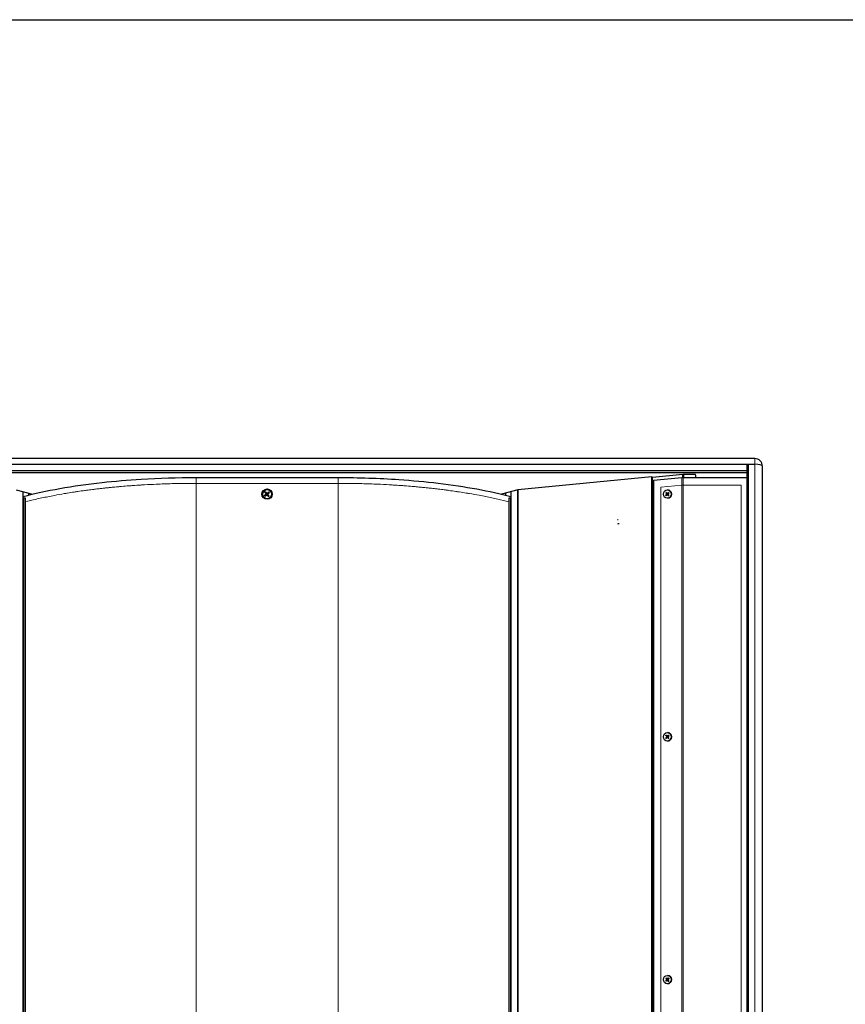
# Model space of a CAD drawing. Header units: millimetres. Extents: x 90 to 4365, y 90 to 3088.
# Tile 24 of 41: x 1478 to 2120, y 2295 to 3060. Entities that reach past the tile are written whole.
import ezdxf

# ---------------------------------------------------------------- set-up
doc = ezdxf.new("R2010")
doc.units = ezdxf.units.MM
doc.header["$LTSCALE"] = 15
doc.layers.add('Border (ISO)', color=7, linetype='Continuous', lineweight=25)
doc.layers.add('Visibile (ISO)', color=7, linetype='Continuous', lineweight=25)
doc.layers.add('Quota (ISO)', color=7, linetype='Continuous', lineweight=15, true_color=0x008000)
doc.layers.add('Visibile sottile (ISO)', color=9, linetype='Continuous', lineweight=18, true_color=0x808080)
doc.styles.add('Testo nota (ISO)', font='tahoma.ttf')
doc.dimstyles.new('Default (ISO)', dxfattribs={"dimscale": 15, "dimtxt": 2, "dimasz": 1.5, "dimexe": 2, "dimexo": 0.5, "dimgap": 0.5, "dimtad": 1, "dimtoh": 1, "dimrnd": 1e-08, "dimtxsty": 'Testo nota (ISO)', "dimblk": 'Filled-1', "dimcen": 0.09, "dimdle": 10, "dimclrd": 256, "dimclre": 256, "dimclrt": 256, "dimazin": 2, "dimtfac": 0.75, "dimtmove": 0, "dimatfit": 3, "dimfxl": 0, "dimtolj": 1, "dimtzin": 0, "dimlwd": -1, "dimlwe": -1, "dimarcsym": 0})

# ---------------------------------------------------------------- blocks, each defined once
blk = doc.blocks.new('Bordi Bordo di default')
at = {"layer": 'Border (ISO)', "flags": 128}
blk.add_lwpolyline([(6, 6), (6, 204), (291, 204), (291, 6), (6, 6)], dxfattribs=at)
blk = doc.blocks.new('Filled-1')
at = {"color": 0}
for p, q in [((0, 0), (-1, 0.333)), ((-1, 0.333), (-1, -0.333)), ((-1, 0), (0, 0)), ((-1, -0.333), (0, 0))]:
    blk.add_line(p, q, dxfattribs=at)
at = {"color": 0, "flags": 128}
blk.add_lwpolyline([(-1, -0.333), (0, 0), (-1, 0.333), (-1, -0.333)], dxfattribs=at)
at = {"color": 0}
blk.add_solid([(-1, -0.333), (0, 0), (-1, 0.333), (-1, -0.333)], dxfattribs=at)
blk = doc.blocks.new('*D15')
at = {"layer": 'Defpoints', "color": 0, "transparency": 16777216}
for p in [(2969.82, 2718.78), (1107.41, 2219.75), (3229.31, 2034.11), (2969.82, 1720.72)]:
    blk.add_point(p, dxfattribs=at)
at = {"layer": 'Quota (ISO)', "transparency": 16777216}
for p, q in [((2977.06, 2720.72), (3193.81, 2778.8)), ((2977.06, 1718.78), (3193.81, 1660.7))]:
    blk.add_line(p, q, dxfattribs=at)
blk.add_arc((1107.41, 2219.75), 2130, 345.60524, 14.39476, dxfattribs=at)
at = {"layer": 'Quota (ISO)', "transparency": 16777216, "xscale": 22.5, "yscale": 22.5, "zscale": 22.5}
for p, rotation in [((3164.83, 2771.03), 104.6973800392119), ((3164.83, 1668.46), 255.3026199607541)]:
    blk.add_blockref('Filled-1', p, dxfattribs=dict(at, rotation=rotation))
at = {"layer": 'Quota (ISO)', "transparency": 16777216, "insert": (3214.29, 2189.51), "char_height": 30, "attachment_point": 4, "rotation": 90, "style": 'Testo nota (ISO)'}
blk.add_mtext('\\A1;30°', dxfattribs=at)

msp = doc.modelspace()

# ---------------------------------------------------------------- linework, layer by layer
at = {"layer": 'Visibile (ISO)'}
for p, q in [((2049.195, 2718.983), (1291.195, 2718.983)), ((1297.195, 2714.536), (2043.195, 2714.536)), ((2043.195, 2709.325), (1297.195, 2709.325)), ((2043.195, 2709.325), (2043.195, 2714.536)), ((2043.195, 2714.536), (2049.195, 2714.536)), ((2043.195, 2714.268), (2044.195, 2714.536)), ((2043.195, 2708.066), (2043.195, 2709.325)), ((2044.195, 2714.536), (2044.195, 1724.96)), ((2044.195, 2714.536), (2049.195, 2714.536)), ((2055.195, 2712.983), (2055.195, 2712.929)), ((2055.195, 1726.567), (2055.195, 2712.929)), ((1297.195, 2708.066), (2043.195, 2708.066)), ((1615.005, 2704.244), (1725.385, 2704.244)), ((1969.129, 2704.81), (1865.195, 2694.673)), ((1969.813, 2704.306), (1969.129, 2704.81)), ((1969.129, 1734.686), (1969.129, 2704.81)), ((1993.305, 2706.597), (1969.813, 2704.306)), ((1969.813, 1735.19), (1969.813, 2704.306)), ((1970.538, 2702.083), (1992.455, 2704.22)), ((1970.538, 2702.083), (1970.538, 1737.413)), ((2003.195, 2706.597), (1993.305, 2706.597)), ((1993.305, 2704.244), (1993.305, 2706.597)), ((1993.481, 2704.244), (2043.195, 2704.244)), ((1994.195, 2704.244), (1994.195, 2706.597)), ((1994.195, 2704.244), (1994.195, 2706.597)), ((2003.195, 2706.181), (2003.195, 2706.597)), ((2003.195, 2706.181), (2003.195, 2704.244)), ((2043.195, 2708.066), (2043.195, 2708.057)), ((2043.195, 1731.439), (2043.195, 2708.057)), ((1475.195, 2694.673), (1487.882, 2691.274)), ((1865.195, 2694.673), (1852.508, 2691.274)), ((1865.195, 2694.673), (1865.195, 1744.822)), ((1865.195, 1744.822), (1865.195, 2694.673)), ((1981.326, 2694.598), (1981.374, 2694.598)), ((1480.732, 1746.306), (1480.732, 2693.19)), ((1480.732, 2688.248), (1481.085, 2688.248)), ((1482.366, 2688.248), (1481.085, 2688.248)), ((1482.366, 1751.248), (1482.366, 2688.248)), ((1484.974, 2690.563), (1484.974, 2692.053)), ((1669.005, 2690.678), (1668.474, 2690.385)), ((1668.664, 2692.592), (1669.138, 2692.212)), ((1668.951, 2689.818), (1669.331, 2690.291)), ((1669.525, 2692.538), (1669.232, 2693.069)), ((1670.865, 2690.158), (1671.158, 2689.627)), ((1671.438, 2692.878), (1671.059, 2692.405)), ((1671.725, 2690.104), (1671.252, 2690.484)), ((1671.384, 2692.018), (1671.916, 2692.311)), ((1855.415, 2692.053), (1855.415, 2690.563)), ((1859.304, 2688.248), (1858.024, 2688.248)), ((1858.024, 2688.248), (1858.024, 1751.248)), ((1859.304, 2688.248), (1859.658, 2688.248)), ((1859.658, 2693.19), (1859.658, 1746.306)), ((1980.024, 2690.584), (1980.841, 2691.253)), ((1980.133, 2692.292), (1980.857, 2691.512)), ((1980.439, 2690.079), (1981.172, 2690.849)), ((1980.608, 2692.733), (1981.236, 2691.864)), ((1981.278, 2690.899), (1981.449, 2690.908)), ((1981.326, 2688.098), (1981.374, 2688.098)), ((1981.358, 2691.797), (1981.528, 2691.788)), ((1982.044, 2689.963), (1981.415, 2690.832)), ((1982.213, 2692.617), (1981.48, 2691.847)), ((1982.518, 2690.404), (1981.794, 2691.184)), ((1982.627, 2692.112), (1981.811, 2691.443)), ((1980.024, 2501.944), (1980.841, 2502.613)), ((1980.133, 2503.652), (1980.857, 2502.872)), ((1980.439, 2501.439), (1981.172, 2502.209)), ((1980.608, 2504.093), (1981.236, 2503.224)), ((1981.278, 2502.259), (1981.449, 2502.268)), ((1981.326, 2505.958), (1981.374, 2505.958)), ((1981.358, 2503.157), (1981.528, 2503.148)), ((1982.044, 2501.323), (1981.415, 2502.192)), ((1982.213, 2503.977), (1981.48, 2503.207)), ((1982.518, 2501.764), (1981.794, 2502.544)), ((1982.627, 2503.472), (1981.811, 2502.803)), ((1981.326, 2499.458), (1981.374, 2499.458)), ((1980.024, 2313.304), (1980.841, 2313.973)), ((1980.133, 2315.012), (1980.857, 2314.232)), ((1980.439, 2312.799), (1981.172, 2313.569)), ((1980.608, 2315.453), (1981.236, 2314.584)), ((1981.278, 2313.619), (1981.449, 2313.628)), ((1981.326, 2317.318), (1981.374, 2317.318)), ((1981.326, 2310.818), (1981.374, 2310.818)), ((1981.358, 2314.517), (1981.528, 2314.508)), ((1982.044, 2312.683), (1981.415, 2313.552)), ((1982.213, 2315.337), (1981.48, 2314.567)), ((1982.518, 2313.124), (1981.794, 2313.904)), ((1982.627, 2314.832), (1981.811, 2314.163))]:
    msp.add_line(p, q, dxfattribs=at)
msp.add_circle((1670.195, 2691.348), 4, dxfattribs=at)
for centre, radius, start, end in [((2049.195, 2712.983), 6, 0, 90), ((1670.195, 2691.348), 1.365, 209.394552, 230.735582), ((1670.195, 2691.348), 1.365, 119.394552, 140.735582), ((1670.195, 2691.348), 1.365, 299.394552, 320.735582), ((1670.195, 2691.348), 1.365, 29.394552, 50.735582)]:
    msp.add_arc(centre, radius, start, end, dxfattribs=at)
for centre, major_axis, ratio, start_param, end_param in [((2049.195, 2712.983), (6, 0), 0.258819, 0, 1.5707963), ((2049.195, 2712.929), (6, 0), 0.2679492, 0, 1.5707963), ((1981.374, 2691.348), (0, 3.25), 0.9396926, 3.1415927, 6.2831853), ((1670.317, 2691.197), (-5.052, -4.086), 0.0871557, 4.8162143, 5.0495397), ((1670.341, 2691.475), (4.276, -4.891), 0.0871557, 4.3752382, 4.6085636), ((1670.067, 2691.494), (4.891, 4.276), 0.0871557, 4.3752382, 4.6085636), ((1670.044, 2691.226), (-4.086, 5.052), 0.0871557, 4.8162143, 5.0495397), ((1670.345, 2691.47), (4.086, -5.052), 0.0871557, 4.8162143, 5.0495397), ((1670.322, 2691.202), (-4.891, -4.276), 0.0871557, 4.3752382, 4.6085636), ((1670.049, 2691.22), (-4.276, 4.891), 0.0871557, 4.3752382, 4.6085636), ((1670.073, 2691.499), (5.052, 4.086), 0.0871557, 4.8162143, 5.0495397), ((1980.741, 2691.39), (0, 0.174), 0.9396926, 3.7977836, 5.4916388), ((1981.286, 2690.726), (0, 0.174), 0.9396926, 5.3685799, 7.0624352), ((1981.365, 2691.97), (0, -0.174), 0.9396926, 5.3685799, 7.0624352), ((1981.91, 2691.306), (0, -0.174), 0.9396926, 3.7977836, 5.4916388), ((1943.53, 2670.81), (2, 0), 0.258819, 1.7718183, 2.090487), ((1943.53, 2667.816), (1.4, 0), 0.258819, 1.3864237, 2.4758816), ((1980.741, 2502.75), (0, 0.174), 0.9396926, 3.7977836, 5.4916388), ((1981.286, 2502.086), (0, 0.174), 0.9396926, 5.3685799, 7.0624352), ((1981.365, 2503.33), (0, -0.174), 0.9396926, 5.3685799, 7.0624352), ((1981.374, 2502.708), (0, 3.25), 0.9396926, 3.1415927, 6.2831853), ((1981.91, 2502.666), (0, -0.174), 0.9396926, 3.7977836, 5.4916388), ((1980.741, 2314.11), (0, 0.174), 0.9396926, 3.7977836, 5.4916388), ((1981.286, 2313.446), (0, 0.174), 0.9396926, 5.3685799, 7.0624352), ((1981.365, 2314.69), (0, -0.174), 0.9396926, 5.3685799, 7.0624352), ((1981.374, 2314.068), (0, 3.25), 0.9396926, 3.1415927, 6.2831853), ((1981.91, 2314.026), (0, -0.174), 0.9396926, 3.7977836, 5.4916388)]:
    msp.add_ellipse(centre, major_axis=major_axis, ratio=ratio, start_param=start_param, end_param=end_param, dxfattribs=at)
for centre in [(1981.326, 2691.348), (1981.326, 2502.708), (1981.326, 2314.068)]:
    msp.add_ellipse(centre, major_axis=(0, 3.25), ratio=0.9396926, dxfattribs=at)
for points, knots in [([(1480.732, 2689.471), (1498.177, 2694.104), (1518.977, 2697.821), (1542.012, 2700.369), (1551.836, 2701.455), (1561.976, 2702.319), (1572.319, 2702.953), (1586.265, 2703.808), (1600.584, 2704.244), (1615.005, 2704.244)], [0.0110533, 0.0110533, 0.0110533, 0.0110533, 7.5058177, 7.5058177, 7.5058177, 10.7020261, 10.7020261, 10.7020261, 15.0116354, 15.0116354, 15.0116354, 15.0116354]), ([(1725.385, 2704.244), (1741.361, 2704.244), (1757.212, 2703.709), (1772.57, 2702.662), (1783.043, 2701.948), (1793.311, 2700.994), (1803.181, 2699.816), (1824.309, 2697.296), (1843.433, 2693.779), (1859.658, 2689.471)], [0, 0, 0, 0, 4.7718341, 4.7718341, 4.7718341, 8.0258381, 8.0258381, 8.0258381, 14.9921268, 14.9921268, 14.9921268, 14.9921268]), ([(1668.309, 2690.261), (1668.323, 2690.273), (1668.339, 2690.286), (1668.369, 2690.31), (1668.388, 2690.326), (1668.419, 2690.349), (1668.436, 2690.36), (1668.457, 2690.375), (1668.467, 2690.381), (1668.474, 2690.385)], [0.019494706, 0.019494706, 0.019494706, 0.019494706, 0.024884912, 0.024884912, 0.031128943, 0.031128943, 0.037298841, 0.037298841, 0.042291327, 0.042291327, 0.042291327, 0.042291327]), ([(1668.664, 2692.592), (1668.658, 2692.597), (1668.65, 2692.604), (1668.631, 2692.622), (1668.616, 2692.637), (1668.59, 2692.665), (1668.574, 2692.683), (1668.548, 2692.712), (1668.535, 2692.728), (1668.524, 2692.742)], [0.056834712, 0.056834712, 0.056834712, 0.056834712, 0.061827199, 0.061827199, 0.067997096, 0.067997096, 0.074241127, 0.074241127, 0.079631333, 0.079631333, 0.079631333, 0.079631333]), ([(1668.951, 2689.818), (1668.946, 2689.812), (1668.939, 2689.803), (1668.92, 2689.784), (1668.906, 2689.77), (1668.878, 2689.743), (1668.86, 2689.727), (1668.83, 2689.702), (1668.815, 2689.688), (1668.801, 2689.677)], [0.056834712, 0.056834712, 0.056834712, 0.056834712, 0.061827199, 0.061827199, 0.067997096, 0.067997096, 0.074241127, 0.074241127, 0.079631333, 0.079631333, 0.079631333, 0.079631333]), ([(1669.108, 2693.233), (1669.12, 2693.22), (1669.133, 2693.204), (1669.157, 2693.174), (1669.172, 2693.154), (1669.195, 2693.124), (1669.207, 2693.107), (1669.222, 2693.085), (1669.228, 2693.076), (1669.232, 2693.069)], [0.019494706, 0.019494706, 0.019494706, 0.019494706, 0.024884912, 0.024884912, 0.031128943, 0.031128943, 0.037298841, 0.037298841, 0.042291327, 0.042291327, 0.042291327, 0.042291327]), ([(1669.473, 2691.612), (1669.496, 2691.585), (1669.515, 2691.553), (1669.538, 2691.482), (1669.543, 2691.445), (1669.538, 2691.375), (1669.529, 2691.338), (1669.496, 2691.272), (1669.473, 2691.242), (1669.444, 2691.216), (1669.442, 2691.214), (1669.439, 2691.212)], [0, 0, 0, 0, 0.010484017, 0.010484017, 0.020968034, 0.020968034, 0.031445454, 0.031445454, 0.041922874, 0.041922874, 0.042989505, 0.042989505, 0.042989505, 0.042989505]), ([(1669.604, 2691.726), (1669.638, 2691.69), (1669.666, 2691.648), (1669.7, 2691.574), (1669.712, 2691.539), (1669.726, 2691.464), (1669.728, 2691.425), (1669.721, 2691.352), (1669.713, 2691.314), (1669.687, 2691.243), (1669.669, 2691.21), (1669.623, 2691.143), (1669.587, 2691.106), (1669.548, 2691.077)], [0.19663868, 0.19663868, 0.19663868, 0.19663868, 0.212003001, 0.212003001, 0.222939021, 0.222939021, 0.23387504, 0.23387504, 0.24481106, 0.24481106, 0.255747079, 0.255747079, 0.2711114, 0.2711114, 0.2711114, 0.2711114]), ([(1669.817, 2690.757), (1669.852, 2690.791), (1669.895, 2690.82), (1669.968, 2690.854), (1670.004, 2690.865), (1670.079, 2690.879), (1670.118, 2690.881), (1670.19, 2690.875), (1670.229, 2690.866), (1670.3, 2690.84), (1670.333, 2690.822), (1670.4, 2690.776), (1670.436, 2690.741), (1670.466, 2690.701)], [0.19663868, 0.19663868, 0.19663868, 0.19663868, 0.212003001, 0.212003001, 0.222939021, 0.222939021, 0.23387504, 0.23387504, 0.24481106, 0.24481106, 0.255747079, 0.255747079, 0.2711114, 0.2711114, 0.2711114, 0.2711114]), ([(1670.573, 2691.939), (1670.537, 2691.905), (1670.495, 2691.876), (1670.421, 2691.842), (1670.385, 2691.83), (1670.311, 2691.817), (1670.272, 2691.815), (1670.199, 2691.821), (1670.161, 2691.83), (1670.089, 2691.856), (1670.056, 2691.874), (1669.99, 2691.92), (1669.953, 2691.955), (1669.924, 2691.995)], [0.19663868, 0.19663868, 0.19663868, 0.19663868, 0.212003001, 0.212003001, 0.222939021, 0.222939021, 0.23387504, 0.23387504, 0.24481106, 0.24481106, 0.255747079, 0.255747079, 0.2711114, 0.2711114, 0.2711114, 0.2711114]), ([(1669.931, 2690.627), (1669.957, 2690.649), (1669.99, 2690.668), (1670.06, 2690.692), (1670.098, 2690.696), (1670.168, 2690.691), (1670.204, 2690.682), (1670.271, 2690.649), (1670.301, 2690.626), (1670.326, 2690.598), (1670.329, 2690.595), (1670.331, 2690.592)], [0, 0, 0, 0, 0.010484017, 0.010484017, 0.020968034, 0.020968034, 0.031445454, 0.031445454, 0.041922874, 0.041922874, 0.042989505, 0.042989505, 0.042989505, 0.042989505]), ([(1670.458, 2692.069), (1670.432, 2692.047), (1670.399, 2692.028), (1670.329, 2692.004), (1670.291, 2692), (1670.222, 2692.005), (1670.185, 2692.014), (1670.118, 2692.047), (1670.089, 2692.07), (1670.063, 2692.098), (1670.061, 2692.101), (1670.059, 2692.104)], [0, 0, 0, 0, 0.010484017, 0.010484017, 0.020968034, 0.020968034, 0.031445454, 0.031445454, 0.041922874, 0.041922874, 0.042989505, 0.042989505, 0.042989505, 0.042989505]), ([(1670.786, 2690.97), (1670.752, 2691.006), (1670.723, 2691.048), (1670.689, 2691.122), (1670.677, 2691.157), (1670.664, 2691.232), (1670.662, 2691.271), (1670.668, 2691.344), (1670.676, 2691.382), (1670.703, 2691.453), (1670.721, 2691.486), (1670.767, 2691.553), (1670.802, 2691.59), (1670.842, 2691.619)], [0.19663868, 0.19663868, 0.19663868, 0.19663868, 0.212003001, 0.212003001, 0.222939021, 0.222939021, 0.23387504, 0.23387504, 0.24481106, 0.24481106, 0.255747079, 0.255747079, 0.2711114, 0.2711114, 0.2711114, 0.2711114]), ([(1670.916, 2691.084), (1670.893, 2691.111), (1670.874, 2691.143), (1670.851, 2691.214), (1670.847, 2691.251), (1670.851, 2691.321), (1670.861, 2691.358), (1670.893, 2691.424), (1670.917, 2691.454), (1670.945, 2691.48), (1670.948, 2691.482), (1670.951, 2691.484)], [0, 0, 0, 0, 0.010484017, 0.010484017, 0.020968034, 0.020968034, 0.031445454, 0.031445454, 0.041922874, 0.041922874, 0.042989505, 0.042989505, 0.042989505, 0.042989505]), ([(1671.281, 2689.463), (1671.27, 2689.476), (1671.257, 2689.492), (1671.232, 2689.522), (1671.217, 2689.541), (1671.194, 2689.572), (1671.182, 2689.589), (1671.167, 2689.611), (1671.161, 2689.62), (1671.158, 2689.627)], [0.019494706, 0.019494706, 0.019494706, 0.019494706, 0.024884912, 0.024884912, 0.031128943, 0.031128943, 0.037298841, 0.037298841, 0.042291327, 0.042291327, 0.042291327, 0.042291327]), ([(1671.438, 2692.878), (1671.443, 2692.884), (1671.451, 2692.893), (1671.469, 2692.912), (1671.484, 2692.926), (1671.512, 2692.952), (1671.53, 2692.969), (1671.559, 2692.994), (1671.575, 2693.008), (1671.588, 2693.019)], [0.056834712, 0.056834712, 0.056834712, 0.056834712, 0.061827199, 0.061827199, 0.067997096, 0.067997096, 0.074241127, 0.074241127, 0.079631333, 0.079631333, 0.079631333, 0.079631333]), ([(1671.725, 2690.104), (1671.731, 2690.099), (1671.74, 2690.092), (1671.759, 2690.074), (1671.773, 2690.059), (1671.799, 2690.031), (1671.816, 2690.013), (1671.841, 2689.984), (1671.855, 2689.968), (1671.866, 2689.954)], [0.056834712, 0.056834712, 0.056834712, 0.056834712, 0.061827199, 0.061827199, 0.067997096, 0.067997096, 0.074241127, 0.074241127, 0.079631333, 0.079631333, 0.079631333, 0.079631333]), ([(1672.08, 2692.435), (1672.067, 2692.423), (1672.051, 2692.41), (1672.02, 2692.385), (1672.001, 2692.37), (1671.971, 2692.347), (1671.954, 2692.335), (1671.932, 2692.321), (1671.922, 2692.315), (1671.916, 2692.311)], [0.019494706, 0.019494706, 0.019494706, 0.019494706, 0.024884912, 0.024884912, 0.031128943, 0.031128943, 0.037298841, 0.037298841, 0.042291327, 0.042291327, 0.042291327, 0.042291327]), ([(1980.024, 2690.584), (1980.037, 2690.594), (1980.053, 2690.606), (1980.08, 2690.624), (1980.096, 2690.634), (1980.119, 2690.647), (1980.13, 2690.652), (1980.139, 2690.656)], [0.019671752, 0.019671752, 0.019671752, 0.019671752, 0.024635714, 0.024635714, 0.029566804, 0.029566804, 0.033541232, 0.033541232, 0.033541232, 0.033541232]), ([(1980.238, 2692.208), (1980.229, 2692.212), (1980.219, 2692.219), (1980.198, 2692.233), (1980.183, 2692.245), (1980.158, 2692.266), (1980.144, 2692.28), (1980.133, 2692.292)], [0.045109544, 0.045109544, 0.045109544, 0.045109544, 0.049083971, 0.049083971, 0.054015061, 0.054015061, 0.058979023, 0.058979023, 0.058979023, 0.058979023]), ([(1982.044, 2689.963), (1982.034, 2689.976), (1982.025, 2689.992), (1982.012, 2690.016), (1982.006, 2690.029), (1982.001, 2690.046), (1982.001, 2690.053), (1982.001, 2690.059)], [0.019671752, 0.019671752, 0.019671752, 0.019671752, 0.024635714, 0.024635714, 0.029566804, 0.029566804, 0.033541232, 0.033541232, 0.033541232, 0.033541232]), ([(1982.159, 2692.532), (1982.159, 2692.537), (1982.16, 2692.543), (1982.167, 2692.558), (1982.174, 2692.57), (1982.19, 2692.592), (1982.202, 2692.605), (1982.213, 2692.617)], [0.045109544, 0.045109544, 0.045109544, 0.045109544, 0.049083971, 0.049083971, 0.054015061, 0.054015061, 0.058979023, 0.058979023, 0.058979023, 0.058979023]), ([(1980.024, 2501.944), (1980.037, 2501.954), (1980.053, 2501.966), (1980.08, 2501.984), (1980.096, 2501.994), (1980.119, 2502.007), (1980.13, 2502.012), (1980.139, 2502.016)], [0.019671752, 0.019671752, 0.019671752, 0.019671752, 0.024635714, 0.024635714, 0.029566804, 0.029566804, 0.033541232, 0.033541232, 0.033541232, 0.033541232]), ([(1980.238, 2503.568), (1980.229, 2503.572), (1980.219, 2503.579), (1980.198, 2503.593), (1980.183, 2503.605), (1980.158, 2503.626), (1980.144, 2503.64), (1980.133, 2503.652)], [0.045109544, 0.045109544, 0.045109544, 0.045109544, 0.049083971, 0.049083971, 0.054015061, 0.054015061, 0.058979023, 0.058979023, 0.058979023, 0.058979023]), ([(1982.159, 2503.892), (1982.159, 2503.897), (1982.16, 2503.903), (1982.167, 2503.918), (1982.174, 2503.93), (1982.19, 2503.952), (1982.202, 2503.965), (1982.213, 2503.977)], [0.045109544, 0.045109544, 0.045109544, 0.045109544, 0.049083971, 0.049083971, 0.054015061, 0.054015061, 0.058979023, 0.058979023, 0.058979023, 0.058979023]), ([(1982.044, 2501.323), (1982.034, 2501.336), (1982.025, 2501.352), (1982.012, 2501.376), (1982.006, 2501.389), (1982.001, 2501.406), (1982.001, 2501.413), (1982.001, 2501.419)], [0.019671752, 0.019671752, 0.019671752, 0.019671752, 0.024635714, 0.024635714, 0.029566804, 0.029566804, 0.033541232, 0.033541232, 0.033541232, 0.033541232]), ([(1980.024, 2313.304), (1980.037, 2313.314), (1980.053, 2313.326), (1980.08, 2313.344), (1980.096, 2313.354), (1980.119, 2313.367), (1980.13, 2313.372), (1980.139, 2313.376)], [0.019671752, 0.019671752, 0.019671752, 0.019671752, 0.024635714, 0.024635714, 0.029566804, 0.029566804, 0.033541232, 0.033541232, 0.033541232, 0.033541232]), ([(1980.238, 2314.928), (1980.229, 2314.932), (1980.219, 2314.939), (1980.198, 2314.953), (1980.183, 2314.965), (1980.158, 2314.986), (1980.144, 2315), (1980.133, 2315.012)], [0.045109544, 0.045109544, 0.045109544, 0.045109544, 0.049083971, 0.049083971, 0.054015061, 0.054015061, 0.058979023, 0.058979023, 0.058979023, 0.058979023]), ([(1982.044, 2312.683), (1982.034, 2312.696), (1982.025, 2312.712), (1982.012, 2312.736), (1982.006, 2312.749), (1982.001, 2312.766), (1982.001, 2312.773), (1982.001, 2312.779)], [0.019671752, 0.019671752, 0.019671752, 0.019671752, 0.024635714, 0.024635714, 0.029566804, 0.029566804, 0.033541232, 0.033541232, 0.033541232, 0.033541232]), ([(1982.159, 2315.252), (1982.159, 2315.257), (1982.16, 2315.263), (1982.167, 2315.278), (1982.174, 2315.29), (1982.19, 2315.312), (1982.202, 2315.325), (1982.213, 2315.337)], [0.045109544, 0.045109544, 0.045109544, 0.045109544, 0.049083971, 0.049083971, 0.054015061, 0.054015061, 0.058979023, 0.058979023, 0.058979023, 0.058979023])]:
    msp.add_open_spline(points, degree=3, knots=knots, dxfattribs=at)
msp.add_open_spline([(1992.455, 2704.22), (1992.783, 2704.236), (1993.132, 2704.244), (1993.481, 2704.244)], degree=3, dxfattribs=at)
for points, weights in [([(1669.548, 2691.077), (1669.364, 2690.942), (1669.005, 2690.678)], [1.77428976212, 1.41024697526, 1]), ([(1669.138, 2692.212), (1669.446, 2691.89), (1669.604, 2691.726)], [1, 1.41024697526, 1.77428976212]), ([(1669.331, 2690.291), (1669.652, 2690.6), (1669.817, 2690.757)], [1, 1.41024697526, 1.77428976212]), ([(1669.924, 2691.995), (1669.789, 2692.178), (1669.525, 2692.538)], [1.77428976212, 1.41024697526, 1]), ([(1670.466, 2690.701), (1670.601, 2690.518), (1670.865, 2690.158)], [1.77428976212, 1.41024697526, 1]), ([(1671.059, 2692.405), (1670.737, 2692.096), (1670.573, 2691.939)], [1, 1.41024697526, 1.77428976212]), ([(1671.252, 2690.484), (1670.943, 2690.806), (1670.786, 2690.97)], [1, 1.41024697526, 1.77428976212]), ([(1670.842, 2691.619), (1671.025, 2691.754), (1671.384, 2692.018)], [1.77428976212, 1.41024697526, 1]), ([(1980.449, 2690.781), (1980.307, 2690.723), (1980.139, 2690.656)], [1.01272392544, 1.01090375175, 1.00269803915]), ([(1980.238, 2692.208), (1980.396, 2692.128), (1980.531, 2692.06)], [1.00269803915, 1.01090375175, 1.01272392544]), ([(1982.03, 2690.233), (1982.017, 2690.153), (1982.001, 2690.059)], [1.01272392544, 1.01090375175, 1.00269803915]), ([(1982.159, 2692.532), (1982.163, 2692.448), (1982.166, 2692.376)], [1.00269803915, 1.01090375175, 1.01272392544]), ([(1980.449, 2502.141), (1980.307, 2502.083), (1980.139, 2502.016)], [1.01272392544, 1.01090375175, 1.00269803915]), ([(1980.238, 2503.568), (1980.396, 2503.488), (1980.531, 2503.42)], [1.00269803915, 1.01090375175, 1.01272392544]), ([(1982.159, 2503.892), (1982.163, 2503.808), (1982.166, 2503.736)], [1.00269803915, 1.01090375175, 1.01272392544]), ([(1982.03, 2501.593), (1982.017, 2501.513), (1982.001, 2501.419)], [1.01272392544, 1.01090375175, 1.00269803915]), ([(1980.449, 2313.501), (1980.307, 2313.443), (1980.139, 2313.376)], [1.01272392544, 1.01090375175, 1.00269803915]), ([(1980.238, 2314.928), (1980.396, 2314.848), (1980.531, 2314.78)], [1.00269803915, 1.01090375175, 1.01272392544]), ([(1982.03, 2312.953), (1982.017, 2312.873), (1982.001, 2312.779)], [1.01272392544, 1.01090375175, 1.00269803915]), ([(1982.159, 2315.252), (1982.163, 2315.168), (1982.166, 2315.096)], [1.00269803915, 1.01090375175, 1.01272392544])]:
    msp.add_rational_spline(points, weights, degree=2, dxfattribs=at)
at = {"layer": 'Visibile sottile (ISO)'}
for p, q in [((2049.195, 2718.983), (2049.195, 2714.536)), ((2049.195, 1724.96), (2049.195, 2714.536)), ((1615.005, 2704.244), (1615.005, 2699.709)), ((1725.385, 2704.244), (1725.385, 2699.709)), ((1992.455, 2704.22), (1992.455, 2698.195)), ((1993.481, 2704.244), (1993.481, 2698.244)), ((1725.385, 2699.709), (1615.005, 2699.709)), ((1615.005, 2699.709), (1615.005, 1741.23)), ((1725.385, 2699.709), (1725.385, 1741.23)), ((1976.176, 2696.607), (1992.455, 2698.195)), ((1976.176, 1742.888), (1976.176, 2696.607)), ((1992.455, 2698.195), (1992.455, 1741.301)), ((1993.481, 2698.244), (2038.695, 2698.244)), ((1993.481, 2698.244), (1993.481, 1741.251)), ((2038.695, 2698.244), (2038.695, 1741.251)), ((1481.085, 2688.248), (1481.085, 1751.248)), ((1669.439, 2691.212), (1669.548, 2691.077)), ((1669.473, 2691.612), (1669.604, 2691.726)), ((1669.931, 2690.627), (1669.817, 2690.757)), ((1670.059, 2692.104), (1669.924, 2691.995)), ((1670.331, 2690.592), (1670.466, 2690.701)), ((1670.458, 2692.069), (1670.573, 2691.939)), ((1670.916, 2691.084), (1670.786, 2690.97)), ((1670.951, 2691.484), (1670.842, 2691.619)), ((1859.304, 1751.248), (1859.304, 2688.248)), ((1980.841, 2691.253), (1981.017, 2691.246)), ((1980.857, 2691.512), (1981.034, 2691.518)), ((1981.415, 2690.832), (1981.593, 2690.837)), ((1981.48, 2691.847), (1981.657, 2691.84)), ((1980.841, 2502.613), (1981.017, 2502.606)), ((1980.857, 2502.872), (1981.034, 2502.878)), ((1981.415, 2502.192), (1981.593, 2502.197)), ((1981.48, 2503.207), (1981.657, 2503.2)), ((1980.841, 2313.973), (1981.017, 2313.966)), ((1980.857, 2314.232), (1981.034, 2314.238)), ((1981.415, 2313.552), (1981.593, 2313.557)), ((1981.48, 2314.567), (1981.657, 2314.56))]:
    msp.add_line(p, q, dxfattribs=at)
for radius in [3.961, 3.327]:
    msp.add_circle((1670.195, 2691.348), radius, dxfattribs=at)
for radius, start, end in [(2.176, 209.959175, 230.170959), (1.972, 209.230209, 230.899925), (2.176, 119.959175, 140.170959), (1.972, 119.230209, 140.899925), (1.972, 299.230209, 320.899925), (2.176, 299.959175, 320.170959), (1.972, 29.230209, 50.899925), (2.176, 29.959175, 50.170959)]:
    msp.add_arc((1670.195, 2691.348), radius, start, end, dxfattribs=at)
for centre, major_axis, start_param, end_param in [((1981.326, 2691.348), (0, -1.582), 5.2166387, 5.64358), ((1981.326, 2691.348), (0, -1.582), 3.6458424, 4.0727837), ((1981.351, 2691.348), (0, 1.464), 2.0635585, 2.5014221), ((1981.351, 2691.348), (0, 1.464), 0.5064622, 0.9426787), ((1981.351, 2691.348), (0, -1.464), 0.4927621, 0.9304659), ((1981.326, 2691.348), (0, 1.582), 3.6458424, 4.0727837), ((1981.351, 2691.348), (0, -1.464), 2.0739075, 2.513475), ((1981.326, 2691.348), (0, 1.582), 5.2166387, 5.64358), ((1981.326, 2502.708), (0, -1.582), 3.6458424, 4.0727837), ((1981.351, 2502.708), (0, 1.464), 2.0635585, 2.5014221), ((1981.351, 2502.708), (0, 1.464), 0.5064622, 0.9426787), ((1981.351, 2502.708), (0, -1.464), 2.0739075, 2.513475), ((1981.326, 2502.708), (0, 1.582), 5.2166387, 5.64358), ((1981.326, 2502.708), (0, -1.582), 5.2166387, 5.64358), ((1981.351, 2502.708), (0, -1.464), 0.4927621, 0.9304659), ((1981.326, 2502.708), (0, 1.582), 3.6458424, 4.0727837), ((1981.326, 2314.068), (0, -1.582), 5.2166387, 5.64358), ((1981.326, 2314.068), (0, -1.582), 3.6458424, 4.0727837), ((1981.351, 2314.068), (0, 1.464), 2.0635585, 2.5014221), ((1981.351, 2314.068), (0, 1.464), 0.5064622, 0.9426787), ((1981.351, 2314.068), (0, -1.464), 0.4927621, 0.9304659), ((1981.326, 2314.068), (0, 1.582), 3.6458424, 4.0727837), ((1981.351, 2314.068), (0, -1.464), 2.0739075, 2.513475), ((1981.326, 2314.068), (0, 1.582), 5.2166387, 5.64358)]:
    msp.add_ellipse(centre, major_axis=major_axis, ratio=0.9396926, start_param=start_param, end_param=end_param, dxfattribs=at)
for points, knots in [([(1615.005, 2699.709), (1610.853, 2699.709), (1606.71, 2699.673), (1602.582, 2699.6), (1598.453, 2699.528), (1594.34, 2699.42), (1590.248, 2699.276), (1588.202, 2699.204), (1586.161, 2699.123), (1584.126, 2699.033), (1581.074, 2698.899), (1578.036, 2698.745), (1575.015, 2698.571), (1574.007, 2698.513), (1573.002, 2698.452), (1571.998, 2698.39), (1569.991, 2698.265), (1567.992, 2698.132), (1566.001, 2697.99), (1565.006, 2697.919), (1564.013, 2697.845), (1563.021, 2697.77), (1561.039, 2697.619), (1559.066, 2697.46), (1557.102, 2697.292), (1556.12, 2697.208), (1555.141, 2697.121), (1554.164, 2697.033), (1552.699, 2696.901), (1551.239, 2696.763), (1549.785, 2696.621), (1549.3, 2696.574), (1548.816, 2696.526), (1548.333, 2696.478), (1547.367, 2696.381), (1546.403, 2696.282), (1545.442, 2696.181), (1544.961, 2696.13), (1544.482, 2696.079), (1544.003, 2696.027), (1543.284, 2695.95), (1542.567, 2695.871), (1541.852, 2695.791), (1541.613, 2695.765), (1541.375, 2695.738), (1541.137, 2695.711), (1540.662, 2695.658), (1540.187, 2695.603), (1539.713, 2695.549), (1539.476, 2695.521), (1539.24, 2695.494), (1539.003, 2695.466), (1538.294, 2695.384), (1537.587, 2695.3), (1536.882, 2695.215), (1536.412, 2695.158), (1535.943, 2695.101), (1535.475, 2695.043), (1534.072, 2694.87), (1532.677, 2694.693), (1531.291, 2694.511), (1530.368, 2694.39), (1529.448, 2694.267), (1528.533, 2694.142), (1526.702, 2693.891), (1524.888, 2693.633), (1523.091, 2693.368), (1522.193, 2693.235), (1521.299, 2693.101), (1520.409, 2692.964), (1518.63, 2692.691), (1516.869, 2692.411), (1515.126, 2692.123), (1514.255, 2691.979), (1513.388, 2691.833), (1512.526, 2691.686), (1509.939, 2691.243), (1507.394, 2690.784), (1504.895, 2690.309), (1503.228, 2689.992), (1501.58, 2689.668), (1499.954, 2689.337), (1496.699, 2688.676), (1493.527, 2687.986), (1490.441, 2687.271), (1487.678, 2686.63), (1484.986, 2685.968), (1482.366, 2685.286)], [0, 0, 0, 0, 1.2400482, 1.2400482, 1.2400482, 2.4801936, 2.4801936, 2.4801936, 3.1002991, 3.1002991, 3.1002991, 4.0304937, 4.0304937, 4.0304937, 4.3405673, 4.3405673, 4.3405673, 4.9607264, 4.9607264, 4.9607264, 5.2708114, 5.2708114, 5.2708114, 5.8909908, 5.8909908, 5.8909908, 6.2010846, 6.2010846, 6.2010846, 6.6662305, 6.6662305, 6.6662305, 6.8212795, 6.8212795, 6.8212795, 7.1313773, 7.1313773, 7.1313773, 7.2864225, 7.2864225, 7.2864225, 7.519004, 7.519004, 7.519004, 7.5965224, 7.5965224, 7.5965224, 7.7515644, 7.7515644, 7.7515644, 7.829087, 7.829087, 7.829087, 8.0616617, 8.0616617, 8.0616617, 8.2167168, 8.2167168, 8.2167168, 8.6819093, 8.6819093, 8.6819093, 8.9920611, 8.9920611, 8.9920611, 9.612425, 9.612425, 9.612425, 9.9226386, 9.9226386, 9.9226386, 10.5431331, 10.5431331, 10.5431331, 10.8534155, 10.8534155, 10.8534155, 11.7844118, 11.7844118, 11.7844118, 12.4052075, 12.4052075, 12.4052075, 13.647138, 13.647138, 13.647138, 14.7588561, 14.7588561, 14.7588561, 14.7588561]), ([(1858.024, 2685.286), (1855.262, 2686.005), (1852.419, 2686.702), (1849.5, 2687.375), (1846.419, 2688.085), (1843.253, 2688.768), (1840.006, 2689.424), (1838.382, 2689.752), (1836.739, 2690.074), (1835.076, 2690.388), (1832.582, 2690.859), (1830.045, 2691.314), (1827.465, 2691.754), (1826.605, 2691.9), (1825.741, 2692.045), (1824.872, 2692.187), (1823.134, 2692.473), (1821.378, 2692.751), (1819.604, 2693.022), (1818.717, 2693.157), (1817.826, 2693.291), (1816.93, 2693.422), (1815.139, 2693.686), (1813.331, 2693.941), (1811.506, 2694.189), (1810.594, 2694.313), (1809.677, 2694.436), (1808.756, 2694.556), (1807.375, 2694.736), (1805.985, 2694.912), (1804.586, 2695.084), (1804.12, 2695.141), (1803.653, 2695.197), (1803.184, 2695.254), (1802.248, 2695.366), (1801.308, 2695.476), (1800.363, 2695.585), (1799.891, 2695.639), (1799.418, 2695.693), (1798.944, 2695.746), (1798.233, 2695.826), (1797.52, 2695.905), (1796.805, 2695.982), (1796.567, 2696.008), (1796.328, 2696.034), (1796.089, 2696.059), (1795.612, 2696.11), (1795.134, 2696.161), (1794.656, 2696.211), (1794.416, 2696.236), (1794.177, 2696.261), (1793.937, 2696.286), (1793.218, 2696.36), (1792.497, 2696.434), (1791.775, 2696.506), (1791.294, 2696.554), (1790.812, 2696.601), (1790.329, 2696.648), (1788.881, 2696.789), (1787.427, 2696.925), (1785.967, 2697.056), (1784.994, 2697.144), (1784.019, 2697.229), (1783.041, 2697.313), (1781.085, 2697.479), (1779.12, 2697.637), (1777.145, 2697.787), (1776.158, 2697.862), (1775.169, 2697.934), (1774.178, 2698.005), (1772.195, 2698.146), (1770.204, 2698.278), (1768.205, 2698.402), (1767.206, 2698.463), (1766.205, 2698.523), (1765.202, 2698.581), (1762.193, 2698.753), (1759.168, 2698.906), (1756.129, 2699.039), (1754.103, 2699.128), (1752.071, 2699.208), (1750.034, 2699.28), (1745.959, 2699.422), (1741.864, 2699.53), (1737.753, 2699.601), (1733.643, 2699.673), (1729.518, 2699.709), (1725.385, 2699.709)], [0.065074, 0.065074, 0.065074, 0.065074, 1.2373106, 1.2373106, 1.2373106, 2.4741941, 2.4741941, 2.4741941, 3.0924875, 3.0924875, 3.0924875, 4.0197564, 4.0197564, 4.0197564, 4.328803, 4.328803, 4.328803, 4.946836, 4.946836, 4.946836, 5.2558238, 5.2558238, 5.2558238, 5.8737455, 5.8737455, 5.8737455, 6.1826808, 6.1826808, 6.1826808, 6.6460548, 6.6460548, 6.6460548, 6.8005046, 6.8005046, 6.8005046, 7.1093919, 7.1093919, 7.1093919, 7.2638258, 7.2638258, 7.2638258, 7.4954846, 7.4954846, 7.4954846, 7.5726938, 7.5726938, 7.5726938, 7.7271141, 7.7271141, 7.7271141, 7.8043244, 7.8043244, 7.8043244, 8.0359555, 8.0359555, 8.0359555, 8.190376, 8.190376, 8.190376, 8.6536365, 8.6536365, 8.6536365, 8.9624755, 8.9624755, 8.9624755, 9.5801495, 9.5801495, 9.5801495, 9.8889838, 9.8889838, 9.8889838, 10.506646, 10.506646, 10.506646, 10.8154734, 10.8154734, 10.8154734, 11.7419378, 11.7419378, 11.7419378, 12.3595636, 12.3595636, 12.3595636, 13.5947666, 13.5947666, 13.5947666, 14.8298944, 14.8298944, 14.8298944, 14.8298944]), ([(1993.062, 2698.236), (1993.073, 2698.237), (1993.085, 2698.237), (1993.097, 2698.238), (1993.109, 2698.238), (1993.121, 2698.239), (1993.133, 2698.239), (1993.139, 2698.239), (1993.145, 2698.239), (1993.15, 2698.239), (1993.162, 2698.24), (1993.174, 2698.24), (1993.186, 2698.24), (1993.192, 2698.241), (1993.197, 2698.241), (1993.203, 2698.241), (1993.215, 2698.241), (1993.227, 2698.241), (1993.238, 2698.242), (1993.244, 2698.242), (1993.25, 2698.242), (1993.256, 2698.242), (1993.268, 2698.242), (1993.279, 2698.243), (1993.291, 2698.243), (1993.297, 2698.243), (1993.302, 2698.243), (1993.308, 2698.243), (1993.32, 2698.243), (1993.331, 2698.243), (1993.343, 2698.244), (1993.349, 2698.244), (1993.354, 2698.244), (1993.36, 2698.244), (1993.378, 2698.244), (1993.395, 2698.244), (1993.412, 2698.244), (1993.435, 2698.244), (1993.458, 2698.244), (1993.481, 2698.244)], [0, 0, 0, 0, 0.00259841, 0.00259841, 0.00259841, 0.005180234, 0.005180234, 0.005180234, 0.006465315, 0.006465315, 0.006465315, 0.009024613, 0.009024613, 0.009024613, 0.010299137, 0.010299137, 0.010299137, 0.012838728, 0.012838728, 0.012838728, 0.014103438, 0.014103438, 0.014103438, 0.016623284, 0.016623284, 0.016623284, 0.017879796, 0.017879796, 0.017879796, 0.020387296, 0.020387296, 0.020387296, 0.021638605, 0.021638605, 0.021638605, 0.02538469, 0.02538469, 0.02538469, 0.030367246, 0.030367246, 0.030367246, 0.030367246])]:
    msp.add_open_spline(points, degree=3, knots=knots, dxfattribs=at)
msp.add_open_spline([(1992.455, 2698.195), (1992.651, 2698.209), (1992.855, 2698.223), (1993.062, 2698.236)], degree=3, dxfattribs=at)

# ---------------------------------------------------------------- block references
at = {"xscale": 15, "yscale": 15, "zscale": 15}
msp.add_blockref('Bordi Bordo di default', (0, 0), dxfattribs=at)

# ---------------------------------------------------------------- dimensions: what is measured, and where the dimension line sits
at = {"layer": 'Quota (ISO)'}
dim = msp.add_angular_dim_3p(base=(3229.306, 2034.106), center=(1107.411, 2219.748), p1=(2969.82, 1720.717), p2=(2969.82, 2718.779), dimstyle='Default (ISO)', override={"dimgap": 0.5, "dimtoh": 0, "dimadec": 2, "dimtol": 0, "dimlim": 0, "dimtp": 0, "dimtm": 0, "dimtdec": 2}, dxfattribs=at)
dim.commit()
dim.dimension.update_dxf_attribs({"geometry": '*D15', "text_midpoint": (3237.411, 2219.748), "dimtype": 165})

doc.saveas('drawing.dxf')
